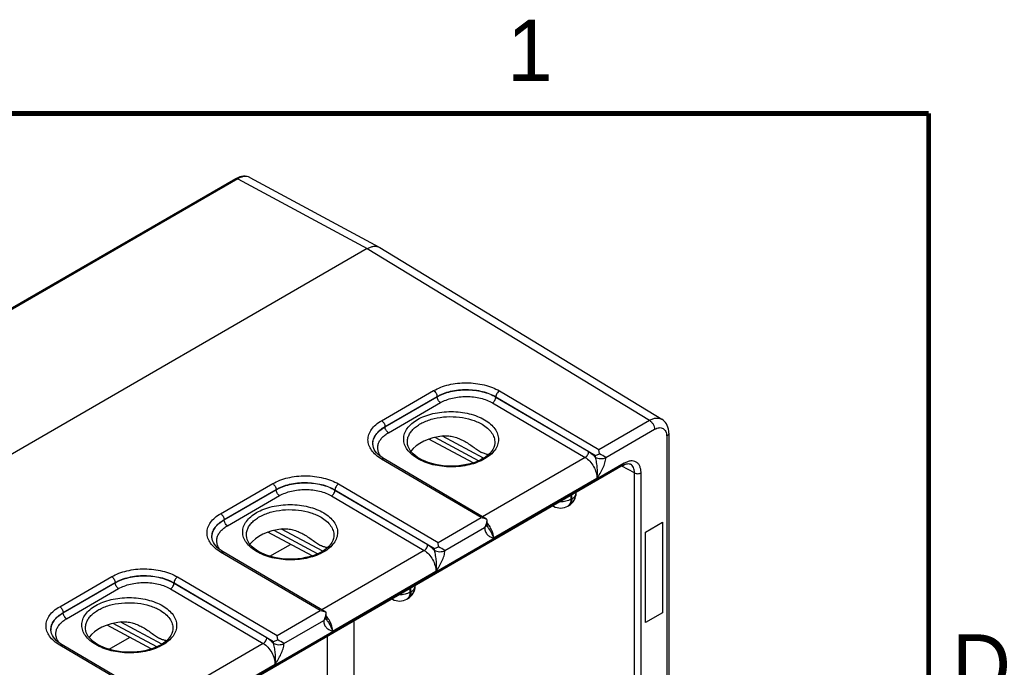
# Model space of a CAD drawing. Header units: inches. Extents: x 0 to 34, y 0 to 22.
# Tile 139 of 139: x 29.8 to 33.8, y 19.2 to 21.9. Entities that reach past the tile are written whole.
import ezdxf

# ---------------------------------------------------------------- set-up
doc = ezdxf.new("R2010")
doc.units = ezdxf.units.IN
doc.header["$LTSCALE"] = 1.87
doc.header["$MEASUREMENT"] = 0
doc.layers.get('0').update_dxf_attribs({"linetype": 'CONTINUOUS'})
doc.layers.add('COSMETIC', color=7, linetype='CONTINUOUS')
doc.layers.add('FOAM', color=7, linetype='CONTINUOUS')
doc.styles.add('TEXTSTYLE_2', font='txt')

msp = doc.modelspace()

# ---------------------------------------------------------------- linework, layer by layer
at = {"color": 7, "linetype": 'CONTINUOUS'}
for p, q in [((30.6696, 21.2337), (23.2341, 16.9405)), ((30.6769, 21.2331), (23.2414, 16.9399)), ((30.6769, 21.2331), (31.2065, 20.9483)), ((30.7259, 21.2386), (31.2555, 20.9538)), ((31.2065, 20.9483), (24.5431, 17.1009)), ((31.2065, 20.9483), (32.3593, 20.2472)), ((31.2555, 20.9538), (31.257, 20.9529)), ((31.257, 20.9529), (32.4101, 20.2516)), ((31.2648, 20.2457), (31.4774, 20.3685)), ((31.7461, 20.3672), (32.153, 20.1281)), ((31.2788, 20.2216), (31.4915, 20.3444)), ((31.2788, 20.2207), (31.4915, 20.3435)), ((31.2928, 20.1966), (31.5055, 20.3194)), ((31.4915, 20.3435), (31.4915, 20.3444)), ((31.7176, 20.3183), (32.0966, 20.0955)), ((31.7319, 20.3424), (31.7319, 20.343)), ((31.7319, 20.343), (32.1386, 20.104)), ((31.7319, 20.3424), (32.1109, 20.1197)), ((32.153, 20.1281), (32.3593, 20.2472)), ((31.2788, 20.2207), (31.2788, 20.2216)), ((32.1809, 20.0955), (32.3803, 20.2106)), ((31.37, 20.1578), (31.37, 20.1578)), ((31.6384, 20.0732), (31.4581, 20.1701)), ((31.661, 20.0818), (31.4832, 20.1774)), ((31.6818, 20.0927), (31.5141, 20.1829)), ((32.4298, 20.182), (32.4298, 17.5366)), ((32.4386, 20.1942), (32.4386, 17.5488)), ((31.229, 20.1502), (31.229, 20.1502)), ((31.2298, 20.1435), (31.229, 20.1502)), ((31.7274, 20.1558), (31.7274, 20.1558)), ((32.1555, 20.1105), (32.153, 20.1281)), ((31.6718, 19.8503), (31.2648, 20.0893)), ((31.6939, 19.8441), (31.2748, 20.0902)), ((32.0966, 20.0955), (31.6777, 19.8537)), ((32.1385, 20.0959), (32.1386, 20.104)), ((32.1386, 20.104), (32.1555, 20.1105)), ((32.2524, 20.0635), (27.0211, 17.043)), ((32.2563, 20.0722), (27.025, 17.0517)), ((32.2982, 20.0324), (32.2467, 20.0602)), ((32.2815, 20.0685), (32.2815, 20.0685)), ((32.1446, 20.0094), (31.7222, 19.7655)), ((32.2982, 17.5647), (32.2982, 20.0324)), ((32.3249, 17.5649), (32.3249, 20.0326)), ((30.6072, 19.866), (30.8198, 19.9888)), ((30.6212, 19.8419), (30.8339, 19.9647)), ((30.6212, 19.841), (30.8339, 19.9638)), ((30.8339, 19.9638), (30.8339, 19.9647)), ((31.0742, 19.9627), (31.0742, 19.9633)), ((31.0742, 19.9633), (31.481, 19.7243)), ((31.0742, 19.9627), (31.4533, 19.74)), ((31.0885, 19.9875), (31.4953, 19.7484)), ((30.6352, 19.8169), (30.8479, 19.9397)), ((31.06, 19.9386), (31.439, 19.7158)), ((32.0382, 19.9398), (32.0382, 19.9246)), ((32.0382, 19.9246), (32.0421, 19.9269)), ((32.0421, 19.9269), (32.0421, 19.9421)), ((32.0597, 19.9514), (32.0597, 19.9522)), ((31.9674, 19.8963), (31.965, 19.8975)), ((32.0258, 19.8972), (32.0297, 19.8994)), ((30.6212, 19.841), (30.6212, 19.8419)), ((31.4953, 19.7484), (31.6718, 19.8503)), ((31.694, 19.8441), (31.6939, 19.8441)), ((31.694, 19.8441), (31.6944, 19.8393)), ((31.6944, 19.8393), (31.6946, 19.8224)), ((31.0034, 19.7021), (30.8256, 19.7977)), ((31.0242, 19.713), (30.8564, 19.8032)), ((31.5233, 19.7158), (31.6859, 19.8096)), ((31.6964, 19.8147), (31.6964, 19.8147)), ((30.5721, 19.7638), (30.5714, 19.7705)), ((30.5714, 19.7705), (30.5714, 19.7705)), ((30.7124, 19.7781), (30.7124, 19.7781)), ((30.9808, 19.6935), (30.8005, 19.7904)), ((31.0698, 19.7761), (31.0698, 19.7761)), ((31.439, 19.7158), (31.0201, 19.474)), ((31.4809, 19.7163), (31.481, 19.7243)), ((31.481, 19.7243), (31.4978, 19.7308)), ((31.4978, 19.7308), (31.4953, 19.7484)), ((31.0142, 19.4706), (30.6072, 19.7096)), ((31.0363, 19.4644), (30.6172, 19.7105)), ((29.9496, 19.4864), (30.1622, 19.6091)), ((30.4309, 19.6078), (30.8377, 19.3687)), ((31.487, 19.6297), (31.0646, 19.3858)), ((29.9636, 19.4622), (30.1762, 19.585)), ((29.9636, 19.4613), (30.1762, 19.5841)), ((29.9776, 19.4372), (30.1903, 19.56)), ((30.1762, 19.5841), (30.1762, 19.585)), ((30.4024, 19.5589), (30.7814, 19.3362)), ((30.4166, 19.583), (30.4166, 19.5836)), ((30.4166, 19.5836), (30.8234, 19.3446)), ((30.4166, 19.583), (30.7957, 19.3603)), ((31.3806, 19.5601), (31.3806, 19.5449)), ((31.3845, 19.5472), (31.3845, 19.5624)), ((31.4021, 19.5717), (31.4021, 19.5725)), ((31.3098, 19.5166), (31.3074, 19.5179)), ((31.3682, 19.5175), (31.3721, 19.5197)), ((31.3806, 19.5449), (31.3845, 19.5472)), ((29.9636, 19.4613), (29.9636, 19.4622)), ((30.8377, 19.3687), (31.0142, 19.4706)), ((31.0364, 19.4644), (31.0363, 19.4644)), ((31.0364, 19.4644), (31.0368, 19.4596)), ((31.0368, 19.4596), (31.037, 19.4427)), ((31.0388, 19.435), (31.0388, 19.435)), ((30.0548, 19.3984), (30.0548, 19.3984)), ((30.3232, 19.3138), (30.1429, 19.4107)), ((30.3458, 19.3224), (30.168, 19.418)), ((30.3666, 19.3333), (30.1988, 19.4235)), ((30.4122, 19.3964), (30.4122, 19.3964)), ((30.8657, 19.3361), (31.0283, 19.4299)), ((31.1517, 19.4279), (31.1517, 18.2268)), ((29.9145, 19.3841), (29.9138, 19.3908)), ((29.9138, 19.3908), (29.9138, 19.3908)), ((30.8402, 19.3511), (30.8377, 19.3687)), ((31.0423, 19.3648), (31.0423, 18.2262)), ((30.3566, 19.0909), (29.9496, 19.3299)), ((30.3787, 19.0847), (29.9596, 19.3309)), ((30.7814, 19.3362), (30.3625, 19.0943)), ((30.8233, 19.3366), (30.8234, 19.3446)), ((30.8234, 19.3446), (30.8402, 19.3511)), ((30.8294, 19.25), (30.407, 19.0062))]:
    msp.add_line(p, q, dxfattribs=at)
at = {"color": 7, "linetype": 'CONTINUOUS', "const_width": 0.02}
for points in [[(33.5, 21.5), (0.5, 21.5)], [(33.5, 0.5), (33.5, 21.5)]]:
    msp.add_lwpolyline(points, dxfattribs=at)
at = {"color": 7, "linetype": 'CONTINUOUS'}
for points in [[(30.7259, 21.2386), (30.7211, 21.2408), (30.7146, 21.2428), (30.7077, 21.2438), (30.7004, 21.2438), (30.6927, 21.2428), (30.6849, 21.2407), (30.677, 21.2376), (30.6696, 21.2337)], [(32.4386, 20.1942), (32.4382, 20.2029), (32.4369, 20.2113), (32.4349, 20.2191), (32.4321, 20.2263), (32.4287, 20.2329), (32.4246, 20.2388), (32.4199, 20.244), (32.4148, 20.2484), (32.4101, 20.2516)], [(31.4194, 20.0917), (31.4107, 20.0971), (31.402, 20.1036), (31.3942, 20.1103), (31.3874, 20.1174), (31.3817, 20.1247), (31.3771, 20.1322), (31.3735, 20.14), (31.3712, 20.1479), (31.3701, 20.156), (31.37, 20.1578)], [(31.2748, 20.0902), (31.2666, 20.0955), (31.2582, 20.1016), (31.2508, 20.108), (31.2445, 20.1147), (31.2392, 20.1216), (31.2349, 20.1287), (31.2317, 20.136), (31.2298, 20.1435)], [(31.7274, 20.1558), (31.7273, 20.1533), (31.7259, 20.1445), (31.723, 20.1359), (31.7188, 20.1276), (31.7132, 20.1195), (31.7064, 20.1118), (31.6983, 20.1044), (31.6891, 20.0973), (31.6787, 20.0907), (31.6672, 20.0846), (31.6547, 20.079), (31.6413, 20.0741), (31.6271, 20.0698), (31.6122, 20.0663), (31.5967, 20.0635), (31.5808, 20.0615), (31.5647, 20.0604), (31.5484, 20.0601), (31.5321, 20.0606), (31.5159, 20.0619), (31.5001, 20.0641), (31.4846, 20.0671), (31.4698, 20.0708), (31.4556, 20.0752), (31.4422, 20.0804), (31.4297, 20.0861), (31.4194, 20.0917)], [(32.2524, 20.0635), (32.2566, 20.0657), (32.2611, 20.0677), (32.2654, 20.0691), (32.2694, 20.0699), (32.273, 20.0703), (32.2763, 20.0701), (32.2791, 20.0695), (32.2815, 20.0685)], [(31.6964, 19.8147), (31.6961, 19.8154), (31.6956, 19.8165), (31.6951, 19.818), (31.6948, 19.82), (31.6946, 19.8224)], [(30.6172, 19.7105), (30.609, 19.7158), (30.6006, 19.7219), (30.5932, 19.7284), (30.5869, 19.735), (30.5816, 19.7419), (30.5773, 19.749), (30.5741, 19.7563), (30.5721, 19.7638)], [(30.7617, 19.712), (30.7531, 19.7175), (30.7444, 19.7239), (30.7366, 19.7306), (30.7298, 19.7377), (30.7241, 19.745), (30.7195, 19.7525), (30.7159, 19.7603), (30.7136, 19.7682), (30.7125, 19.7763), (30.7124, 19.7781)], [(31.0698, 19.7761), (31.0697, 19.7736), (31.0683, 19.7648), (31.0654, 19.7562), (31.0612, 19.7479), (31.0556, 19.7398), (31.0488, 19.7321), (31.0407, 19.7247), (31.0315, 19.7176), (31.0211, 19.711), (31.0096, 19.7049), (30.9971, 19.6993), (30.9837, 19.6944), (30.9694, 19.6901), (30.9545, 19.6866), (30.9391, 19.6838), (30.9232, 19.6818), (30.9071, 19.6807), (30.8908, 19.6804), (30.8745, 19.6809), (30.8583, 19.6822), (30.8425, 19.6844), (30.827, 19.6874), (30.8122, 19.6911), (30.798, 19.6956), (30.7846, 19.7007), (30.7721, 19.7064), (30.7617, 19.712)], [(31.0388, 19.435), (31.0385, 19.4357), (31.038, 19.4368), (31.0375, 19.4383), (31.0372, 19.4404), (31.037, 19.4427)], [(30.1041, 19.3323), (30.0955, 19.3378), (30.0867, 19.3442), (30.079, 19.351), (30.0722, 19.358), (30.0665, 19.3653), (30.0618, 19.3728), (30.0583, 19.3806), (30.056, 19.3885), (30.0549, 19.3966), (30.0548, 19.3984)], [(30.4122, 19.3964), (30.4121, 19.3939), (30.4107, 19.3851), (30.4078, 19.3765), (30.4036, 19.3682), (30.398, 19.3602), (30.3912, 19.3524), (30.3831, 19.345), (30.3739, 19.3379), (30.3635, 19.3313), (30.352, 19.3252), (30.3395, 19.3196), (30.3261, 19.3147), (30.3118, 19.3104), (30.2969, 19.3069), (30.2815, 19.3041), (30.2656, 19.3021), (30.2495, 19.301), (30.2332, 19.3007), (30.2169, 19.3012), (30.2007, 19.3025), (30.1849, 19.3047), (30.1694, 19.3077), (30.1545, 19.3114), (30.1404, 19.3159), (30.127, 19.321), (30.1145, 19.3267), (30.1041, 19.3323)], [(29.9596, 19.3309), (29.9514, 19.3361), (29.943, 19.3422), (29.9356, 19.3487), (29.9293, 19.3553), (29.924, 19.3622), (29.9197, 19.3693), (29.9165, 19.3766), (29.9145, 19.3841)]]:
    msp.add_lwpolyline(points, dxfattribs=at)
for centre, radius, start, end in [((31.2866, 20.1509), 0.0575, 180.0088, 180.8732), ((30.1735, 16.7263), 3.9219, 59.2131, 59.6444), ((31.9997, 19.9514), 0.06, 300.0008, 359.9992), ((31.9769, 19.914), 0.0201, 234.5405, 241.7173), ((31.9958, 19.9491), 0.06, 241.7302, 300.0009), ((30.629, 19.7712), 0.0575, 180.0088, 180.8732), ((29.5159, 16.3466), 3.9219, 59.2131, 59.6444), ((31.3421, 19.5717), 0.06, 300.0008, 359.9992), ((31.3193, 19.5343), 0.0201, 234.5405, 241.7173), ((31.3382, 19.5694), 0.06, 241.7302, 300.0009), ((29.9713, 19.3915), 0.0575, 180.0088, 180.8732), ((28.8582, 15.9669), 3.9219, 59.2131, 59.6444)]:
    msp.add_arc(centre, radius, start, end, dxfattribs=at)
for centre in [(31.5488, 20.0848), (30.8912, 19.7051), (30.2335, 19.3254)]:
    msp.add_ellipse(centre, major_axis=(0.1771, 0.0026), ratio=0.567225, start_param=1.741162, end_param=2.748489, dxfattribs=at)
for points, knots in [([(30.7259, 21.2386), (30.7226, 21.2404), (30.7151, 21.2428), (30.7028, 21.2429), (30.6897, 21.2397), (30.6812, 21.2356), (30.6769, 21.2331)], [0, 0, 0, 0, 0.21789, 0.451565, 0.710894, 1, 1, 1, 1]), ([(30.6769, 21.2331), (30.6757, 21.2338), (30.6737, 21.2345), (30.6712, 21.2344), (30.6701, 21.234), (30.6696, 21.2337)], [0, 0, 0, 0, 0.54632, 0.78061, 1, 1, 1, 1]), ([(31.2065, 20.9483), (31.2108, 20.9508), (31.2193, 20.9549), (31.2324, 20.9582), (31.2447, 20.9581), (31.2522, 20.9556), (31.2555, 20.9538)], [0, 0, 0, 0, 0.288803, 0.548065, 0.781846, 1, 1, 1, 1]), ([(31.4774, 20.3685), (31.4866, 20.3738), (31.5067, 20.3832), (31.5395, 20.3931), (31.575, 20.3991), (31.6118, 20.401), (31.6486, 20.3987), (31.6841, 20.3923), (31.7168, 20.3821), (31.7369, 20.3725), (31.7461, 20.3672)], [0, 0, 0, 0, 0.114047, 0.237065, 0.366561, 0.499472, 0.632455, 0.762164, 0.885519, 1, 1, 1, 1]), ([(31.4774, 20.3685), (31.4794, 20.3674), (31.4831, 20.3642), (31.4875, 20.3583), (31.4905, 20.3515), (31.4914, 20.3467), (31.4915, 20.3444)], [0, 0, 0, 0, 0.237244, 0.499463, 0.761973, 1, 1, 1, 1]), ([(31.4915, 20.3444), (31.4997, 20.3492), (31.5177, 20.3576), (31.547, 20.3664), (31.5787, 20.3718), (31.6117, 20.3735), (31.6446, 20.3714), (31.6764, 20.3657), (31.7057, 20.3565), (31.7236, 20.3479), (31.7319, 20.343)], [0, 0, 0, 0, 0.114085, 0.237093, 0.36655, 0.499412, 0.632354, 0.762047, 0.885431, 1, 1, 1, 1]), ([(31.4915, 20.3435), (31.4997, 20.3482), (31.5177, 20.3566), (31.547, 20.3654), (31.5787, 20.3707), (31.6117, 20.3724), (31.6446, 20.3704), (31.6764, 20.3648), (31.7057, 20.3557), (31.7236, 20.3472), (31.7319, 20.3424)], [0, 0, 0, 0, 0.114008, 0.237036, 0.366572, 0.499533, 0.632558, 0.762282, 0.885608, 1, 1, 1, 1]), ([(31.7461, 20.3672), (31.7441, 20.366), (31.7404, 20.3629), (31.7359, 20.3569), (31.7329, 20.3501), (31.7319, 20.3453), (31.7319, 20.343)], [0, 0, 0, 0, 0.236981, 0.49946, 0.762231, 1, 1, 1, 1]), ([(31.5055, 20.3194), (31.5035, 20.3205), (31.4998, 20.3237), (31.4954, 20.3296), (31.4924, 20.3364), (31.4915, 20.3412), (31.4915, 20.3435)], [0, 0, 0, 0, 0.237244, 0.499463, 0.761973, 1, 1, 1, 1]), ([(31.5055, 20.3194), (31.5127, 20.3236), (31.5286, 20.3309), (31.5545, 20.3387), (31.5825, 20.3435), (31.6116, 20.345), (31.6406, 20.3432), (31.6686, 20.3381), (31.6945, 20.3301), (31.7103, 20.3225), (31.7176, 20.3183)], [0, 0, 0, 0, 0.114047, 0.237065, 0.366561, 0.499472, 0.632455, 0.762164, 0.885519, 1, 1, 1, 1]), ([(31.7176, 20.3183), (31.7196, 20.3194), (31.7233, 20.3226), (31.7278, 20.3285), (31.7309, 20.3353), (31.7318, 20.3401), (31.7319, 20.3424)], [0, 0, 0, 0, 0.236981, 0.49946, 0.762231, 1, 1, 1, 1]), ([(31.4119, 20.091), (31.4033, 20.096), (31.3879, 20.1068), (31.3695, 20.1264), (31.3578, 20.1481), (31.3538, 20.171), (31.3578, 20.1939), (31.3695, 20.2155), (31.3879, 20.235), (31.4123, 20.2518), (31.4417, 20.2655), (31.4751, 20.2756), (31.5113, 20.2817), (31.5488, 20.2836), (31.5864, 20.2813), (31.6225, 20.2748), (31.6559, 20.2644), (31.6764, 20.2547), (31.6858, 20.2491)], [0, 0, 0, 0, 0.06054, 0.114804, 0.163694, 0.20937, 0.254969, 0.303654, 0.357643, 0.417893, 0.48428, 0.555889, 0.631269, 0.708636, 0.786046, 0.861552, 0.933359, 1, 1, 1, 1]), ([(31.2648, 20.0893), (31.2565, 20.0942), (31.2413, 20.1048), (31.2233, 20.124), (31.2118, 20.1453), (31.2079, 20.1678), (31.2118, 20.1902), (31.2232, 20.2114), (31.2413, 20.2305), (31.2564, 20.2409), (31.2648, 20.2457)], [0, 0, 0, 0, 0.144872, 0.27473, 0.391725, 0.501026, 0.610139, 0.726635, 0.855826, 1, 1, 1, 1]), ([(31.2648, 20.2457), (31.2668, 20.2446), (31.2705, 20.2414), (31.2749, 20.2355), (31.2779, 20.2287), (31.2788, 20.2239), (31.2788, 20.2216)], [0, 0, 0, 0, 0.237244, 0.499463, 0.761973, 1, 1, 1, 1]), ([(31.37, 20.1578), (31.3699, 20.1629), (31.371, 20.1735), (31.3768, 20.1888), (31.3863, 20.2033), (31.3993, 20.2167), (31.4155, 20.2288), (31.4417, 20.2433), (31.4803, 20.2563), (31.5307, 20.2633), (31.5826, 20.2617), (31.6317, 20.2516), (31.6618, 20.2389), (31.6751, 20.231)], [0, 0, 0, 0, 0.043164, 0.087892, 0.135658, 0.187445, 0.243717, 0.30449, 0.437726, 0.581841, 0.729015, 0.870863, 1, 1, 1, 1]), ([(31.6858, 20.2491), (31.6943, 20.2441), (31.7097, 20.2333), (31.7281, 20.2137), (31.7398, 20.192), (31.7438, 20.1691), (31.7398, 20.1462), (31.7281, 20.1246), (31.7097, 20.1052), (31.6853, 20.0883), (31.6559, 20.0747), (31.6225, 20.0646), (31.5864, 20.0585), (31.5488, 20.0565), (31.5112, 20.0589), (31.4751, 20.0653), (31.4417, 20.0757), (31.4212, 20.0855), (31.4119, 20.091)], [0, 0, 0, 0, 0.060531, 0.114788, 0.163673, 0.209347, 0.254948, 0.303635, 0.357626, 0.417877, 0.484264, 0.555872, 0.63125, 0.708617, 0.786028, 0.861537, 0.933351, 1, 1, 1, 1]), ([(32.3593, 20.2472), (32.3637, 20.2498), (32.3727, 20.2539), (32.3863, 20.2571), (32.3991, 20.2566), (32.4068, 20.2537), (32.4101, 20.2516)], [0, 0, 0, 0, 0.290097, 0.549286, 0.782219, 1, 1, 1, 1]), ([(32.3593, 20.2472), (32.3622, 20.2454), (32.3679, 20.2406), (32.3745, 20.2316), (32.379, 20.2213), (32.3803, 20.214), (32.3803, 20.2106)], [0, 0, 0, 0, 0.237762, 0.500555, 0.763046, 1, 1, 1, 1]), ([(31.229, 20.1502), (31.2289, 20.1535), (31.2293, 20.1602), (31.2324, 20.1737), (31.241, 20.1902), (31.2574, 20.2077), (31.2712, 20.2172), (31.2788, 20.2216)], [0, 0, 0, 0, 0.109022, 0.219634, 0.452496, 0.710922, 1, 1, 1, 1]), ([(31.229, 20.1509), (31.229, 20.1541), (31.2296, 20.1607), (31.233, 20.1738), (31.2417, 20.1899), (31.2578, 20.207), (31.2714, 20.2164), (31.2788, 20.2207)], [0, 0, 0, 0, 0.108537, 0.219036, 0.452309, 0.711129, 1, 1, 1, 1]), ([(31.2629, 20.0981), (31.2598, 20.102), (31.2545, 20.1101), (31.2497, 20.1234), (31.2484, 20.1371), (31.2507, 20.1506), (31.2566, 20.1637), (31.2658, 20.176), (31.2781, 20.1872), (31.2877, 20.1936), (31.2928, 20.1966)], [0, 0, 0, 0, 0.124714, 0.241096, 0.353172, 0.465836, 0.58386, 0.710964, 0.849401, 1, 1, 1, 1]), ([(31.2928, 20.1966), (31.2909, 20.1978), (31.2871, 20.2009), (31.2828, 20.2069), (31.2798, 20.2136), (31.2789, 20.2184), (31.2788, 20.2207)], [0, 0, 0, 0, 0.237244, 0.499463, 0.761973, 1, 1, 1, 1]), ([(31.6751, 20.231), (31.6831, 20.2264), (31.6975, 20.2162), (31.7146, 20.1978), (31.7237, 20.1804), (31.727, 20.1663), (31.7275, 20.1593), (31.7274, 20.1558)], [0, 0, 0, 0, 0.289256, 0.548112, 0.781146, 0.891524, 1, 1, 1, 1]), ([(32.3803, 20.2106), (32.3834, 20.2123), (32.3895, 20.2152), (32.3989, 20.2175), (32.4077, 20.2173), (32.4155, 20.2144), (32.4219, 20.2091), (32.4265, 20.2016), (32.4292, 20.1923), (32.4298, 20.1855), (32.4298, 20.182)], [0, 0, 0, 0, 0.144906, 0.274539, 0.391135, 0.500022, 0.608903, 0.725486, 0.855104, 1, 1, 1, 1]), ([(31.5173, 20.1834), (31.5244, 20.1842), (31.539, 20.1842), (31.5605, 20.1802), (31.5812, 20.1731), (31.5944, 20.1667), (31.6008, 20.1633)], [0, 0, 0, 0, 0.248683, 0.498218, 0.748773, 1, 1, 1, 1]), ([(31.6008, 20.1633), (31.6075, 20.1597), (31.6204, 20.152), (31.6387, 20.1392), (31.6558, 20.1266), (31.6675, 20.119), (31.6734, 20.1161)], [0, 0, 0, 0, 0.261154, 0.520319, 0.772175, 1, 1, 1, 1]), ([(32.4386, 20.1942), (32.4386, 20.1931), (32.4381, 20.1907), (32.4363, 20.1874), (32.4335, 20.1844), (32.4311, 20.1828), (32.4298, 20.182)], [0, 0, 0, 0, 0.217777, 0.450959, 0.710199, 1, 1, 1, 1]), ([(31.7008, 20.1066), (31.6967, 20.1077), (31.6901, 20.1093), (31.6809, 20.1125), (31.676, 20.1147), (31.6734, 20.1161)], [0, 0, 0, 0, 0.438159, 0.700587, 1, 1, 1, 1]), ([(32.0966, 20.0955), (32.0986, 20.0967), (32.1024, 20.0998), (32.1068, 20.1058), (32.1099, 20.1126), (32.1108, 20.1174), (32.1109, 20.1197)], [0, 0, 0, 0, 0.236981, 0.49946, 0.762231, 1, 1, 1, 1]), ([(32.1109, 20.1197), (32.1159, 20.1167), (32.1258, 20.1095), (32.1344, 20.1008), (32.1385, 20.0959)], [0, 0, 0, 0, 0.479636, 1, 1, 1, 1]), ([(31.2648, 20.0893), (31.2657, 20.0898), (31.2675, 20.0906), (31.2701, 20.0913), (31.2727, 20.0912), (31.2742, 20.0906), (31.2748, 20.0902)], [0, 0, 0, 0, 0.290837, 0.550381, 0.78314, 1, 1, 1, 1]), ([(32.0966, 20.0955), (32.1036, 20.0914), (32.1167, 20.0802), (32.1319, 20.0589), (32.1421, 20.0347), (32.1447, 20.0175), (32.1446, 20.0094)], [0, 0, 0, 0, 0.237052, 0.499139, 0.761693, 1, 1, 1, 1]), ([(32.1446, 20.0094), (32.146, 20.0163), (32.1475, 20.0306), (32.1466, 20.0524), (32.1441, 20.0707), (32.1413, 20.0853), (32.1396, 20.0925), (32.1385, 20.0959)], [0, 0, 0, 0, 0.240925, 0.492181, 0.747196, 0.874582, 1, 1, 1, 1]), ([(32.1385, 20.0959), (32.1415, 20.0942), (32.1485, 20.0917), (32.1597, 20.0903), (32.1708, 20.0914), (32.1779, 20.0938), (32.1809, 20.0955)], [0, 0, 0, 0, 0.237694, 0.500944, 0.763682, 1, 1, 1, 1]), ([(32.1446, 20.0094), (32.149, 20.0163), (32.1577, 20.0301), (32.1693, 20.0513), (32.1767, 20.0699), (32.1801, 20.0847), (32.1809, 20.0919), (32.1809, 20.0955)], [0, 0, 0, 0, 0.25873, 0.517231, 0.76929, 0.888589, 1, 1, 1, 1]), ([(32.3249, 20.0326), (32.3249, 20.0375), (32.3241, 20.0468), (32.3204, 20.0597), (32.314, 20.0701), (32.3051, 20.0775), (32.2943, 20.0815), (32.282, 20.0818), (32.269, 20.0786), (32.2606, 20.0746), (32.2563, 20.0722)], [0, 0, 0, 0, 0.144896, 0.27452, 0.391106, 0.499989, 0.608873, 0.725466, 0.855096, 1, 1, 1, 1]), ([(32.2524, 20.0635), (32.253, 20.0638), (32.2542, 20.0648), (32.2554, 20.0668), (32.2562, 20.0694), (32.2563, 20.0712), (32.2563, 20.0722)], [0, 0, 0, 0, 0.217772, 0.450955, 0.710192, 1, 1, 1, 1]), ([(32.2982, 20.0324), (32.2982, 20.0365), (32.2976, 20.0441), (32.2945, 20.0546), (32.2892, 20.063), (32.2842, 20.067), (32.2815, 20.0685)], [0, 0, 0, 0, 0.290239, 0.549187, 0.781883, 1, 1, 1, 1]), ([(30.8198, 19.9888), (30.829, 19.9941), (30.8491, 20.0035), (30.8819, 20.0134), (30.9174, 20.0194), (30.9542, 20.0213), (30.991, 20.019), (31.0265, 20.0126), (31.0592, 20.0024), (31.0793, 19.9929), (31.0885, 19.9875)], [0, 0, 0, 0, 0.114047, 0.237065, 0.366561, 0.499472, 0.632455, 0.762164, 0.885519, 1, 1, 1, 1]), ([(32.2982, 20.0324), (32.3001, 20.0314), (32.3046, 20.0298), (32.3116, 20.0291), (32.3186, 20.0299), (32.323, 20.0315), (32.3249, 20.0326)], [0, 0, 0, 0, 0.238294, 0.501092, 0.763296, 1, 1, 1, 1]), ([(30.8198, 19.9888), (30.8218, 19.9877), (30.8255, 19.9845), (30.8299, 19.9786), (30.8329, 19.9718), (30.8338, 19.967), (30.8339, 19.9647)], [0, 0, 0, 0, 0.237244, 0.499463, 0.761973, 1, 1, 1, 1]), ([(30.8339, 19.9647), (30.8421, 19.9695), (30.8601, 19.9779), (30.8894, 19.9867), (30.9211, 19.9921), (30.9541, 19.9938), (30.987, 19.9917), (31.0188, 19.986), (31.0481, 19.9768), (31.066, 19.9682), (31.0742, 19.9633)], [0, 0, 0, 0, 0.114085, 0.237093, 0.36655, 0.499412, 0.632354, 0.762047, 0.885431, 1, 1, 1, 1]), ([(30.8339, 19.9638), (30.8421, 19.9685), (30.8601, 19.9769), (30.8894, 19.9857), (30.9211, 19.991), (30.9541, 19.9927), (30.987, 19.9907), (31.0187, 19.9851), (31.048, 19.976), (31.066, 19.9675), (31.0742, 19.9627)], [0, 0, 0, 0, 0.114008, 0.237036, 0.366572, 0.499533, 0.632558, 0.762282, 0.885608, 1, 1, 1, 1]), ([(30.8479, 19.9397), (30.8459, 19.9408), (30.8422, 19.944), (30.8378, 19.9499), (30.8348, 19.9567), (30.8339, 19.9615), (30.8339, 19.9638)], [0, 0, 0, 0, 0.237244, 0.499463, 0.761973, 1, 1, 1, 1]), ([(30.8479, 19.9397), (30.8551, 19.9439), (30.871, 19.9512), (30.8969, 19.959), (30.9249, 19.9638), (30.9539, 19.9653), (30.983, 19.9635), (31.011, 19.9584), (31.0369, 19.9504), (31.0527, 19.9428), (31.06, 19.9386)], [0, 0, 0, 0, 0.114047, 0.237065, 0.366561, 0.499472, 0.632455, 0.762164, 0.885519, 1, 1, 1, 1]), ([(31.06, 19.9386), (31.062, 19.9397), (31.0657, 19.9429), (31.0702, 19.9488), (31.0733, 19.9556), (31.0742, 19.9604), (31.0742, 19.9627)], [0, 0, 0, 0, 0.236981, 0.49946, 0.762231, 1, 1, 1, 1]), ([(31.0885, 19.9875), (31.0865, 19.9863), (31.0828, 19.9832), (31.0783, 19.9772), (31.0752, 19.9704), (31.0743, 19.9656), (31.0742, 19.9633)], [0, 0, 0, 0, 0.236981, 0.49946, 0.762231, 1, 1, 1, 1]), ([(32.0382, 19.9246), (32.032, 19.921), (32.0175, 19.9159), (32.0024, 19.9144), (31.9944, 19.9145)], [0, 0, 0, 0, 0.474453, 1, 1, 1, 1]), ([(32.0382, 19.9246), (32.0382, 19.9216), (32.0377, 19.9158), (32.0354, 19.9079), (32.0315, 19.9014), (32.0278, 19.8983), (32.0258, 19.8972)], [0, 0, 0, 0, 0.289803, 0.549049, 0.782228, 1, 1, 1, 1]), ([(32.0421, 19.9269), (32.0421, 19.9239), (32.0417, 19.9181), (32.0393, 19.9101), (32.0354, 19.9037), (32.0317, 19.9006), (32.0297, 19.8994)], [0, 0, 0, 0, 0.289803, 0.549049, 0.782228, 1, 1, 1, 1]), ([(32.0421, 19.9269), (32.0448, 19.9284), (32.0496, 19.9317), (32.0553, 19.9377), (32.0589, 19.9444), (32.0597, 19.9491), (32.0597, 19.9514)], [0, 0, 0, 0, 0.289796, 0.549041, 0.782223, 1, 1, 1, 1]), ([(30.7542, 19.7113), (30.7457, 19.7163), (30.7303, 19.7271), (30.7119, 19.7467), (30.7002, 19.7684), (30.6962, 19.7913), (30.7002, 19.8142), (30.7118, 19.8358), (30.7303, 19.8553), (30.7547, 19.8721), (30.7841, 19.8858), (30.8175, 19.8959), (30.8537, 19.902), (30.8912, 19.9039), (30.9288, 19.9016), (30.9649, 19.8951), (30.9983, 19.8847), (31.0188, 19.875), (31.0282, 19.8695)], [0, 0, 0, 0, 0.06054, 0.114804, 0.163694, 0.20937, 0.254969, 0.303654, 0.357643, 0.417893, 0.48428, 0.555889, 0.631269, 0.708636, 0.786046, 0.861552, 0.933359, 1, 1, 1, 1]), ([(30.7124, 19.7781), (30.7123, 19.7832), (30.7134, 19.7938), (30.7192, 19.8091), (30.7287, 19.8236), (30.7417, 19.837), (30.7579, 19.8491), (30.7841, 19.8636), (30.8226, 19.8766), (30.8731, 19.8836), (30.925, 19.882), (30.9741, 19.8719), (31.0042, 19.8592), (31.0175, 19.8513)], [0, 0, 0, 0, 0.043164, 0.087892, 0.135658, 0.187445, 0.243717, 0.30449, 0.437726, 0.581841, 0.729015, 0.870863, 1, 1, 1, 1]), ([(30.6072, 19.7096), (30.5989, 19.7145), (30.5837, 19.7251), (30.5657, 19.7443), (30.5542, 19.7656), (30.5503, 19.7881), (30.5542, 19.8105), (30.5656, 19.8317), (30.5837, 19.8508), (30.5988, 19.8612), (30.6072, 19.866)], [0, 0, 0, 0, 0.144872, 0.27473, 0.391725, 0.501026, 0.610139, 0.726635, 0.855826, 1, 1, 1, 1]), ([(30.5714, 19.7705), (30.5713, 19.7738), (30.5717, 19.7805), (30.5748, 19.794), (30.5834, 19.8105), (30.5998, 19.828), (30.6136, 19.8375), (30.6212, 19.8419)], [0, 0, 0, 0, 0.109022, 0.219634, 0.452496, 0.710922, 1, 1, 1, 1]), ([(30.5714, 19.7712), (30.5714, 19.7745), (30.572, 19.781), (30.5754, 19.7941), (30.584, 19.8102), (30.6002, 19.8273), (30.6138, 19.8367), (30.6212, 19.841)], [0, 0, 0, 0, 0.108537, 0.219036, 0.452309, 0.711129, 1, 1, 1, 1]), ([(30.6072, 19.866), (30.6091, 19.8649), (30.6129, 19.8617), (30.6172, 19.8558), (30.6203, 19.849), (30.6212, 19.8442), (30.6212, 19.8419)], [0, 0, 0, 0, 0.237244, 0.499463, 0.761973, 1, 1, 1, 1]), ([(30.6352, 19.8169), (30.6333, 19.8181), (30.6295, 19.8212), (30.6252, 19.8272), (30.6222, 19.8339), (30.6213, 19.8387), (30.6212, 19.841)], [0, 0, 0, 0, 0.237244, 0.499463, 0.761973, 1, 1, 1, 1]), ([(31.0282, 19.8695), (31.0367, 19.8645), (31.0521, 19.8536), (31.0705, 19.834), (31.0822, 19.8123), (31.0862, 19.7894), (31.0822, 19.7665), (31.0705, 19.7449), (31.0521, 19.7255), (31.0277, 19.7086), (30.9983, 19.695), (30.9649, 19.6849), (30.9287, 19.6788), (30.8912, 19.6768), (30.8536, 19.6792), (30.8175, 19.6856), (30.7841, 19.696), (30.7636, 19.7058), (30.7542, 19.7113)], [0, 0, 0, 0, 0.060531, 0.114788, 0.163673, 0.209347, 0.254948, 0.303635, 0.357626, 0.417877, 0.484264, 0.555872, 0.63125, 0.708617, 0.786028, 0.861537, 0.933351, 1, 1, 1, 1]), ([(31.0175, 19.8513), (31.0254, 19.8467), (31.0399, 19.8365), (31.057, 19.8181), (31.066, 19.8007), (31.0694, 19.7866), (31.0699, 19.7796), (31.0698, 19.7761)], [0, 0, 0, 0, 0.289256, 0.548112, 0.781146, 0.891524, 1, 1, 1, 1]), ([(31.6718, 19.8503), (31.6757, 19.85), (31.6833, 19.8488), (31.6907, 19.846), (31.694, 19.8441)], [0, 0, 0, 0, 0.502118, 1, 1, 1, 1]), ([(31.6944, 19.8393), (31.6945, 19.8342), (31.6927, 19.8238), (31.6885, 19.8142), (31.6859, 19.8096)], [0, 0, 0, 0, 0.492733, 1, 1, 1, 1]), ([(30.6053, 19.7184), (30.6022, 19.7223), (30.5969, 19.7304), (30.592, 19.7437), (30.5907, 19.7574), (30.5931, 19.7709), (30.599, 19.784), (30.6082, 19.7963), (30.6205, 19.8075), (30.6301, 19.8139), (30.6352, 19.8169)], [0, 0, 0, 0, 0.124714, 0.241096, 0.353172, 0.465836, 0.58386, 0.710964, 0.849401, 1, 1, 1, 1]), ([(30.8597, 19.8037), (30.8668, 19.8045), (30.8814, 19.8045), (30.9029, 19.8005), (30.9236, 19.7934), (30.9368, 19.787), (30.9432, 19.7836)], [0, 0, 0, 0, 0.248683, 0.498219, 0.748773, 1, 1, 1, 1]), ([(31.6946, 19.8224), (31.6947, 19.8212), (31.6943, 19.8188), (31.6925, 19.8153), (31.6896, 19.8122), (31.6872, 19.8105), (31.6859, 19.8097)], [0, 0, 0, 0, 0.218706, 0.452359, 0.711329, 1, 1, 1, 1]), ([(31.6859, 19.8096), (31.686, 19.8037), (31.6875, 19.795), (31.6928, 19.7853), (31.6991, 19.7778), (31.7091, 19.771), (31.7179, 19.7674), (31.7222, 19.7655)], [0, 0, 0, 0, 0.290729, 0.417972, 0.53788, 0.768866, 1, 1, 1, 1]), ([(31.7222, 19.7655), (31.7221, 19.771), (31.7205, 19.7825), (31.7148, 19.7995), (31.7061, 19.8161), (31.6987, 19.8263), (31.6945, 19.8311)], [0, 0, 0, 0, 0.226977, 0.477051, 0.739066, 1, 1, 1, 1]), ([(31.6964, 19.8147), (31.6992, 19.8105), (31.7048, 19.8023), (31.7123, 19.7899), (31.7182, 19.7777), (31.7211, 19.7695), (31.7222, 19.7655)], [0, 0, 0, 0, 0.272108, 0.534099, 0.778987, 1, 1, 1, 1]), ([(30.9432, 19.7836), (30.9499, 19.78), (30.9628, 19.7723), (30.9811, 19.7595), (30.9982, 19.7469), (31.0099, 19.7393), (31.0158, 19.7364)], [0, 0, 0, 0, 0.261154, 0.520319, 0.772175, 1, 1, 1, 1]), ([(31.0432, 19.7269), (31.0391, 19.728), (31.0325, 19.7296), (31.0233, 19.7328), (31.0184, 19.735), (31.0158, 19.7364)], [0, 0, 0, 0, 0.438176, 0.700602, 1, 1, 1, 1]), ([(31.439, 19.7158), (31.441, 19.717), (31.4448, 19.7201), (31.4492, 19.7261), (31.4523, 19.7329), (31.4532, 19.7377), (31.4533, 19.74)], [0, 0, 0, 0, 0.236981, 0.49946, 0.762231, 1, 1, 1, 1]), ([(31.439, 19.7158), (31.446, 19.7118), (31.4591, 19.7005), (31.4743, 19.6792), (31.4844, 19.655), (31.4871, 19.6378), (31.487, 19.6297)], [0, 0, 0, 0, 0.237052, 0.499139, 0.761693, 1, 1, 1, 1]), ([(31.4533, 19.74), (31.4583, 19.737), (31.4682, 19.7298), (31.4768, 19.7211), (31.4809, 19.7163)], [0, 0, 0, 0, 0.479636, 1, 1, 1, 1]), ([(31.487, 19.6297), (31.4884, 19.6366), (31.4899, 19.6509), (31.489, 19.6727), (31.4865, 19.6911), (31.4837, 19.7056), (31.482, 19.7128), (31.4809, 19.7163)], [0, 0, 0, 0, 0.240925, 0.492181, 0.747196, 0.874582, 1, 1, 1, 1]), ([(31.4809, 19.7163), (31.4839, 19.7145), (31.4909, 19.712), (31.5021, 19.7106), (31.5132, 19.7117), (31.5202, 19.7141), (31.5233, 19.7158)], [0, 0, 0, 0, 0.237694, 0.500944, 0.763682, 1, 1, 1, 1]), ([(31.487, 19.6297), (31.4913, 19.6366), (31.5001, 19.6504), (31.5117, 19.6716), (31.5191, 19.6902), (31.5225, 19.705), (31.5233, 19.7123), (31.5233, 19.7158)], [0, 0, 0, 0, 0.25873, 0.517231, 0.76929, 0.888589, 1, 1, 1, 1]), ([(30.6072, 19.7096), (30.6081, 19.7101), (30.6099, 19.7109), (30.6125, 19.7116), (30.6151, 19.7115), (30.6166, 19.7109), (30.6172, 19.7105)], [0, 0, 0, 0, 0.290837, 0.550381, 0.78314, 1, 1, 1, 1]), ([(30.1622, 19.6091), (30.1714, 19.6144), (30.1915, 19.6238), (30.2243, 19.6337), (30.2597, 19.6397), (30.2966, 19.6416), (30.3334, 19.6393), (30.3689, 19.6329), (30.4016, 19.6227), (30.4217, 19.6132), (30.4309, 19.6078)], [0, 0, 0, 0, 0.114047, 0.237065, 0.366561, 0.499472, 0.632455, 0.762164, 0.885519, 1, 1, 1, 1]), ([(30.1622, 19.6091), (30.1642, 19.608), (30.1679, 19.6048), (30.1723, 19.5989), (30.1753, 19.5921), (30.1762, 19.5873), (30.1762, 19.585)], [0, 0, 0, 0, 0.237244, 0.499463, 0.761973, 1, 1, 1, 1]), ([(30.1762, 19.585), (30.1845, 19.5898), (30.2025, 19.5982), (30.2318, 19.607), (30.2635, 19.6124), (30.2965, 19.6141), (30.3294, 19.612), (30.3611, 19.6063), (30.3905, 19.5971), (30.4084, 19.5885), (30.4166, 19.5836)], [0, 0, 0, 0, 0.114085, 0.237093, 0.36655, 0.499412, 0.632354, 0.762047, 0.885431, 1, 1, 1, 1]), ([(30.1762, 19.5841), (30.1845, 19.5888), (30.2025, 19.5972), (30.2318, 19.606), (30.2635, 19.6113), (30.2965, 19.613), (30.3294, 19.611), (30.3611, 19.6054), (30.3904, 19.5963), (30.4084, 19.5878), (30.4166, 19.583)], [0, 0, 0, 0, 0.114008, 0.237036, 0.366572, 0.499533, 0.632558, 0.762282, 0.885608, 1, 1, 1, 1]), ([(30.4309, 19.6078), (30.4289, 19.6066), (30.4252, 19.6035), (30.4207, 19.5975), (30.4176, 19.5907), (30.4167, 19.5859), (30.4166, 19.5836)], [0, 0, 0, 0, 0.236981, 0.49946, 0.762231, 1, 1, 1, 1]), ([(30.1903, 19.56), (30.1883, 19.5611), (30.1846, 19.5643), (30.1802, 19.5703), (30.1772, 19.577), (30.1763, 19.5818), (30.1762, 19.5841)], [0, 0, 0, 0, 0.237244, 0.499463, 0.761973, 1, 1, 1, 1]), ([(30.1903, 19.56), (30.1975, 19.5642), (30.2134, 19.5715), (30.2393, 19.5793), (30.2673, 19.5841), (30.2963, 19.5856), (30.3254, 19.5838), (30.3534, 19.5788), (30.3793, 19.5707), (30.3951, 19.5631), (30.4024, 19.5589)], [0, 0, 0, 0, 0.114047, 0.237065, 0.366561, 0.499472, 0.632455, 0.762164, 0.885519, 1, 1, 1, 1]), ([(30.4024, 19.5589), (30.4044, 19.56), (30.4081, 19.5632), (30.4126, 19.5691), (30.4156, 19.5759), (30.4166, 19.5807), (30.4166, 19.583)], [0, 0, 0, 0, 0.236981, 0.49946, 0.762231, 1, 1, 1, 1]), ([(31.3845, 19.5472), (31.3872, 19.5487), (31.3919, 19.552), (31.3976, 19.558), (31.4013, 19.5647), (31.4021, 19.5694), (31.4021, 19.5717)], [0, 0, 0, 0, 0.289796, 0.549041, 0.782223, 1, 1, 1, 1]), ([(30.0966, 19.3316), (30.0881, 19.3366), (30.0727, 19.3474), (30.0543, 19.367), (30.0426, 19.3887), (30.0386, 19.4116), (30.0426, 19.4345), (30.0542, 19.4561), (30.0727, 19.4756), (30.0971, 19.4924), (30.1265, 19.5061), (30.1599, 19.5162), (30.196, 19.5223), (30.2336, 19.5242), (30.2712, 19.5219), (30.3073, 19.5154), (30.3407, 19.505), (30.3612, 19.4953), (30.3706, 19.4898)], [0, 0, 0, 0, 0.06054, 0.114804, 0.163694, 0.20937, 0.254969, 0.303654, 0.357643, 0.417893, 0.48428, 0.555889, 0.631269, 0.708636, 0.786046, 0.861552, 0.933359, 1, 1, 1, 1]), ([(31.3806, 19.5449), (31.3744, 19.5414), (31.3599, 19.5362), (31.3448, 19.5347), (31.3368, 19.5348)], [0, 0, 0, 0, 0.474453, 1, 1, 1, 1]), ([(31.3806, 19.5449), (31.3806, 19.5419), (31.3801, 19.5361), (31.3778, 19.5282), (31.3739, 19.5217), (31.3701, 19.5186), (31.3682, 19.5175)], [0, 0, 0, 0, 0.289803, 0.549049, 0.782228, 1, 1, 1, 1]), ([(31.3845, 19.5472), (31.3845, 19.5442), (31.3841, 19.5384), (31.3817, 19.5304), (31.3778, 19.524), (31.3741, 19.5209), (31.3721, 19.5197)], [0, 0, 0, 0, 0.289803, 0.549049, 0.782228, 1, 1, 1, 1]), ([(29.9496, 19.3299), (29.9413, 19.3348), (29.9261, 19.3454), (29.908, 19.3646), (29.8966, 19.3859), (29.8926, 19.4084), (29.8966, 19.4308), (29.908, 19.452), (29.9261, 19.4711), (29.9412, 19.4815), (29.9496, 19.4864)], [0, 0, 0, 0, 0.144872, 0.27473, 0.391725, 0.501026, 0.610139, 0.726635, 0.855826, 1, 1, 1, 1]), ([(29.9496, 19.4864), (29.9515, 19.4852), (29.9553, 19.482), (29.9596, 19.4761), (29.9627, 19.4693), (29.9636, 19.4645), (29.9636, 19.4622)], [0, 0, 0, 0, 0.237244, 0.499463, 0.761973, 1, 1, 1, 1]), ([(30.0548, 19.3984), (30.0547, 19.4035), (30.0558, 19.4141), (30.0615, 19.4294), (30.071, 19.4439), (30.0841, 19.4573), (30.1003, 19.4694), (30.1265, 19.4839), (30.165, 19.4969), (30.2155, 19.5039), (30.2674, 19.5023), (30.3165, 19.4922), (30.3466, 19.4795), (30.3599, 19.4717)], [0, 0, 0, 0, 0.043164, 0.087892, 0.135658, 0.187445, 0.243717, 0.30449, 0.437726, 0.581841, 0.729015, 0.870863, 1, 1, 1, 1]), ([(30.3706, 19.4898), (30.3791, 19.4848), (30.3945, 19.474), (30.4129, 19.4543), (30.4246, 19.4326), (30.4286, 19.4097), (30.4246, 19.3868), (30.4129, 19.3652), (30.3945, 19.3458), (30.3701, 19.329), (30.3407, 19.3153), (30.3073, 19.3052), (30.2711, 19.2991), (30.2336, 19.2971), (30.196, 19.2995), (30.1599, 19.3059), (30.1265, 19.3164), (30.106, 19.3261), (30.0966, 19.3316)], [0, 0, 0, 0, 0.060531, 0.114788, 0.163673, 0.209347, 0.254948, 0.303635, 0.357626, 0.417877, 0.484264, 0.555872, 0.63125, 0.708617, 0.786028, 0.861537, 0.933351, 1, 1, 1, 1]), ([(29.9138, 19.3908), (29.9137, 19.3941), (29.9141, 19.4008), (29.9172, 19.4143), (29.9258, 19.4308), (29.9422, 19.4483), (29.956, 19.4578), (29.9636, 19.4622)], [0, 0, 0, 0, 0.109022, 0.219634, 0.452496, 0.710922, 1, 1, 1, 1]), ([(29.9138, 19.3915), (29.9138, 19.3948), (29.9144, 19.4013), (29.9178, 19.4144), (29.9264, 19.4306), (29.9426, 19.4476), (29.9561, 19.457), (29.9636, 19.4613)], [0, 0, 0, 0, 0.108537, 0.219036, 0.452309, 0.711129, 1, 1, 1, 1]), ([(29.9477, 19.3387), (29.9446, 19.3426), (29.9393, 19.3507), (29.9344, 19.364), (29.9331, 19.3777), (29.9355, 19.3912), (29.9414, 19.4043), (29.9506, 19.4166), (29.9628, 19.4278), (29.9724, 19.4342), (29.9776, 19.4372)], [0, 0, 0, 0, 0.124714, 0.241096, 0.353172, 0.465836, 0.58386, 0.710964, 0.849401, 1, 1, 1, 1]), ([(29.9776, 19.4372), (29.9757, 19.4384), (29.9719, 19.4415), (29.9676, 19.4475), (29.9645, 19.4542), (29.9636, 19.459), (29.9636, 19.4613)], [0, 0, 0, 0, 0.237244, 0.499463, 0.761973, 1, 1, 1, 1]), ([(30.3599, 19.4717), (30.3678, 19.467), (30.3823, 19.4568), (30.3994, 19.4384), (30.4084, 19.421), (30.4118, 19.4069), (30.4123, 19.3999), (30.4122, 19.3964)], [0, 0, 0, 0, 0.289256, 0.548112, 0.781146, 0.891524, 1, 1, 1, 1]), ([(31.0142, 19.4706), (31.018, 19.4703), (31.0257, 19.4691), (31.033, 19.4663), (31.0364, 19.4644)], [0, 0, 0, 0, 0.502118, 1, 1, 1, 1]), ([(31.0368, 19.4596), (31.0369, 19.4545), (31.0351, 19.4441), (31.0309, 19.4345), (31.0283, 19.4299)], [0, 0, 0, 0, 0.492733, 1, 1, 1, 1]), ([(31.037, 19.4427), (31.0371, 19.4415), (31.0367, 19.4391), (31.0349, 19.4356), (31.032, 19.4325), (31.0296, 19.4308), (31.0283, 19.43)], [0, 0, 0, 0, 0.218706, 0.452359, 0.711329, 1, 1, 1, 1]), ([(31.0646, 19.3858), (31.0645, 19.3913), (31.0628, 19.4028), (31.0572, 19.4198), (31.0485, 19.4364), (31.041, 19.4466), (31.0369, 19.4514)], [0, 0, 0, 0, 0.226977, 0.477051, 0.739066, 1, 1, 1, 1]), ([(31.0388, 19.435), (31.0416, 19.4308), (31.0472, 19.4226), (31.0547, 19.4102), (31.0606, 19.398), (31.0635, 19.3898), (31.0646, 19.3858)], [0, 0, 0, 0, 0.272108, 0.534099, 0.778987, 1, 1, 1, 1]), ([(30.202, 19.424), (30.2092, 19.4248), (30.2238, 19.4248), (30.2453, 19.4208), (30.266, 19.4137), (30.2792, 19.4073), (30.2856, 19.4039)], [0, 0, 0, 0, 0.248683, 0.498219, 0.748773, 1, 1, 1, 1]), ([(30.2856, 19.4039), (30.2923, 19.4003), (30.3052, 19.3926), (30.3235, 19.3798), (30.3406, 19.3672), (30.3523, 19.3596), (30.3582, 19.3567)], [0, 0, 0, 0, 0.261154, 0.520319, 0.772175, 1, 1, 1, 1]), ([(31.0283, 19.4299), (31.0283, 19.424), (31.0299, 19.4153), (31.0352, 19.4056), (31.0415, 19.3981), (31.0515, 19.3913), (31.0602, 19.3877), (31.0646, 19.3858)], [0, 0, 0, 0, 0.290729, 0.417972, 0.53788, 0.768866, 1, 1, 1, 1]), ([(30.3856, 19.3472), (30.3815, 19.3483), (30.3749, 19.3499), (30.3657, 19.3531), (30.3607, 19.3554), (30.3582, 19.3567)], [0, 0, 0, 0, 0.438176, 0.700602, 1, 1, 1, 1]), ([(30.7814, 19.3362), (30.7834, 19.3373), (30.7872, 19.3404), (30.7916, 19.3464), (30.7947, 19.3532), (30.7956, 19.358), (30.7957, 19.3603)], [0, 0, 0, 0, 0.236981, 0.49946, 0.762231, 1, 1, 1, 1]), ([(30.7957, 19.3603), (30.8007, 19.3573), (30.8106, 19.3501), (30.8192, 19.3414), (30.8233, 19.3366)], [0, 0, 0, 0, 0.479636, 1, 1, 1, 1]), ([(29.9496, 19.3299), (29.9505, 19.3304), (29.9522, 19.3312), (29.9549, 19.3319), (29.9574, 19.3318), (29.959, 19.3312), (29.9596, 19.3309)], [0, 0, 0, 0, 0.290837, 0.550381, 0.78314, 1, 1, 1, 1]), ([(30.7814, 19.3362), (30.7884, 19.3321), (30.8015, 19.3208), (30.8167, 19.2995), (30.8268, 19.2753), (30.8295, 19.2582), (30.8294, 19.25)], [0, 0, 0, 0, 0.237052, 0.499139, 0.761693, 1, 1, 1, 1]), ([(30.8294, 19.25), (30.8308, 19.2569), (30.8323, 19.2713), (30.8314, 19.293), (30.8288, 19.3114), (30.8261, 19.3259), (30.8244, 19.3331), (30.8233, 19.3366)], [0, 0, 0, 0, 0.240925, 0.492181, 0.747196, 0.874582, 1, 1, 1, 1]), ([(30.8233, 19.3366), (30.8263, 19.3348), (30.8333, 19.3323), (30.8445, 19.3309), (30.8556, 19.332), (30.8626, 19.3344), (30.8657, 19.3361)], [0, 0, 0, 0, 0.237694, 0.500944, 0.763682, 1, 1, 1, 1]), ([(30.8294, 19.25), (30.8337, 19.2569), (30.8425, 19.2707), (30.8541, 19.2919), (30.8615, 19.3105), (30.8649, 19.3253), (30.8657, 19.3326), (30.8657, 19.3361)], [0, 0, 0, 0, 0.25873, 0.517231, 0.76929, 0.888589, 1, 1, 1, 1])]:
    msp.add_open_spline(points, degree=3, knots=knots, dxfattribs=at)
msp.add_open_spline([(30.7259, 21.2386), (30.7259, 21.2386), (30.7259, 21.2386), (30.7259, 21.2386)], degree=3, dxfattribs=at)
at = {"layer": 'COSMETIC', "color": 7, "linetype": 'CONTINUOUS'}
for p, q in [((32.343, 19.7912), (32.4125, 19.8314)), ((32.4125, 19.8314), (32.4125, 19.4617)), ((32.343, 19.4215), (32.343, 19.7912)), ((32.4125, 19.4617), (32.343, 19.4215))]:
    msp.add_line(p, q, dxfattribs=at)
at = {"layer": 'FOAM', "color": 7, "linetype": 'CONTINUOUS'}
for p, q in [((30.8087, 19.6922), (30.8929, 19.7408)), ((30.1511, 19.3125), (30.2353, 19.3611))]:
    msp.add_line(p, q, dxfattribs=at)

# ---------------------------------------------------------------- texts
at = {"color": 2, "linetype": 'CONTINUOUS', "char_height": 0.25, "width": 0.25, "attachment_point": 1, "line_spacing_factor": 0.9, "style": 'TEXTSTYLE_2'}
for s, insert in [('1', (31.7781, 21.8826)), ('D', (33.5947, 19.3736))]:
    msp.add_mtext(s, dxfattribs=dict(at, insert=insert))

doc.saveas('drawing.dxf')
